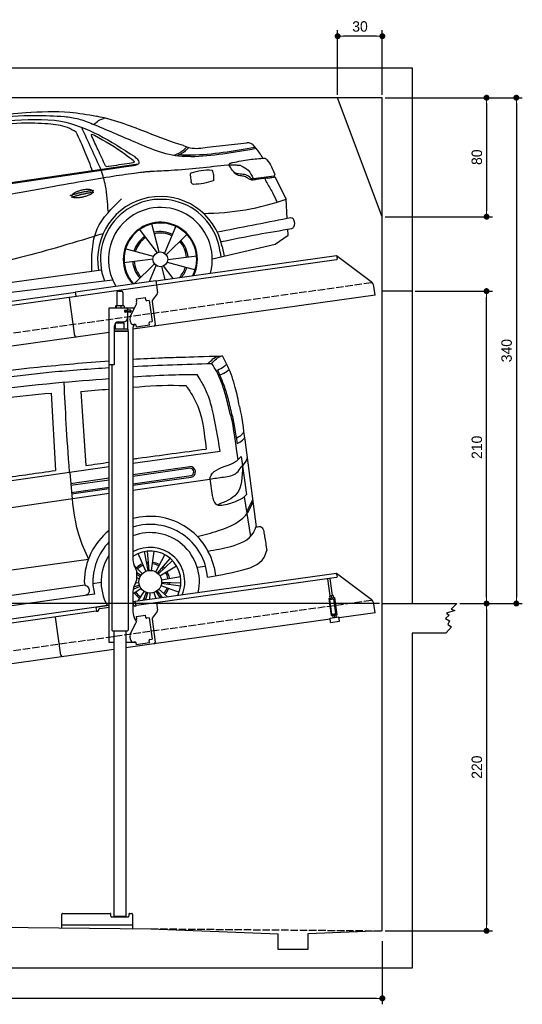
# Model space of a CAD drawing. Extents: x -311 to 6440, y -844 to 5774.
# Tile 5 of 5: x 3064 to 6440, y -844 to 5774. Entities that reach past the tile are written whole.
import ezdxf

# ---------------------------------------------------------------- set-up
doc = ezdxf.new("R2010")
doc.units = 0
doc.header["$LTSCALE"] = 10
doc.header["$MEASUREMENT"] = 0
doc.linetypes.add('GEN3', pattern=[6.25, 5, -1.25])
doc.layers.get('0').update_dxf_attribs({"linetype": 'CONTINUOUS'})
doc.layers.get('DEFPOINTS').update_dxf_attribs({"linetype": 'CONTINUOUS'})
for name, color, linetype in [('3', 6, 'GEN3'), ('CAR', 1, 'CONTINUOUS'), ('SICHTBARE_KANTEN_DIN_', 7, 'CONTINUOUS')]:
    doc.layers.add(name, color=color, linetype=linetype)
doc.layers.add('AM_0', color=7, linetype='CONTINUOUS', lineweight=30)
doc.layers.add('AM_5', color=3, linetype='CONTINUOUS', lineweight=15)
doc.dimstyles.new('KLAUS_DXF', dxfattribs={"dimscale": 20, "dimtxt": 3.5, "dimasz": 2, "dimexe": 2, "dimexo": 1, "dimgap": 1.5, "dimtad": 1, "dimlfac": 0.1, "dimdsep": 46, "dimtxsty": 'Standard', "dimblk": 'DOT', "dimcen": 2, "dimclrd": 256, "dimclre": 256, "dimclrt": 2, "dimadec": 0, "dimazin": 0, "dimtfac": 1, "dimtmove": 2, "dimatfit": 3, "dimfxl": 1, "dimtolj": 1, "dimarcsym": 0})

# ---------------------------------------------------------------- blocks, each defined once
blk = doc.blocks.new('_DOT')
at = {"color": 0, "linetype": 'ByBlock'}
blk.add_line((-0.5, 0), (-1, 0), dxfattribs=at)
at = {"color": 0, "linetype": 'ByBlock', "const_width": 0.5}
blk.add_lwpolyline([(-0.25, 0, 1), (0.25, 0, 1)], format="xyb", close=True, dxfattribs=at)
blk = doc.blocks.new('*D5')
at = {"layer": 'AM_5', "lineweight": -2, "transparency": 16777216}
for p, q in [((5199.5, 5270), (5199.5, 5703.4)), ((5499.5, 5270), (5499.5, 5703.4)), ((5459.5, 5663.4), (5239.5, 5663.4))]:
    blk.add_line(p, q, dxfattribs=at)
at = {"layer": 'DEFPOINTS', "color": 0, "transparency": 16777216}
for p in [(5199.5, 5663.4), (5199.5, 5250), (5499.5, 5250)]:
    blk.add_point(p, dxfattribs=at)
at = {"layer": 'AM_5', "lineweight": -2, "transparency": 16777216, "xscale": 40, "yscale": 40, "zscale": 40, "rotation": 180}
blk.add_blockref('_DOT', (5199.5, 5663.4), dxfattribs=at)
at = {"layer": 'AM_5', "lineweight": -2, "transparency": 16777216, "xscale": 40, "yscale": 40, "zscale": 40}
blk.add_blockref('_DOT', (5499.5, 5663.4), dxfattribs=at)
at = {"layer": 'AM_5', "color": 2, "transparency": 16777216, "insert": (5349.5, 5728.4), "char_height": 70, "attachment_point": 5}
blk.add_mtext('\\A1;30', dxfattribs=at)
blk = doc.blocks.new('*D7')
at = {"layer": 'AM_5', "lineweight": -2, "transparency": 16777216}
for p, q in [((5519.5, 5250), (6239.5, 5250)), ((6199.5, 5210), (6199.5, 4490)), ((5519.5, 4450), (6239.5, 4450))]:
    blk.add_line(p, q, dxfattribs=at)
at = {"layer": 'DEFPOINTS', "color": 0, "transparency": 16777216}
for p in [(5499.5, 5250), (5499.5, 4450), (6199.5, 4450)]:
    blk.add_point(p, dxfattribs=at)
at = {"layer": 'AM_5', "lineweight": -2, "transparency": 16777216, "xscale": 40, "yscale": 40, "zscale": 40}
for p, rotation in [((6199.5, 5250), 90), ((6199.5, 4450), 270)]:
    blk.add_blockref('_DOT', p, dxfattribs=dict(at, rotation=rotation))
at = {"layer": 'AM_5', "color": 2, "transparency": 16777216, "insert": (6134.5, 4850), "char_height": 70, "attachment_point": 5, "rotation": 90}
blk.add_mtext('\\A1;80', dxfattribs=at)
blk = doc.blocks.new('*D8')
at = {"layer": 'AM_5', "lineweight": -2, "transparency": 16777216}
for p, q in [((5479.5, 1850), (-240.5, 1850)), ((-200.5, -260), (-200.5, 1810)), ((179.5, -300), (-240.5, -300))]:
    blk.add_line(p, q, dxfattribs=at)
at = {"layer": 'DEFPOINTS', "color": 0, "transparency": 16777216}
for p in [(-200.5, 1850), (5499.5, 1850), (199.5, -300)]:
    blk.add_point(p, dxfattribs=at)
at = {"layer": 'AM_5', "lineweight": -2, "transparency": 16777216, "xscale": 40, "yscale": 40, "zscale": 40}
for p, rotation in [((-200.5, 1850), 90), ((-200.5, -300), 270)]:
    blk.add_blockref('_DOT', p, dxfattribs=dict(at, rotation=rotation))
at = {"layer": 'AM_5', "color": 2, "transparency": 16777216, "insert": (-265.5, 775), "char_height": 70, "attachment_point": 5, "rotation": 90}
blk.add_mtext('\\A1;215', dxfattribs=at)
blk = doc.blocks.new('*D9')
at = {"layer": 'AM_5', "lineweight": -2, "transparency": 16777216}
for p, q in [((179.5, 2850), (-240.5, 2850)), ((-200.5, 1890), (-200.5, 2810)), ((5479.5, 1850), (-240.5, 1850))]:
    blk.add_line(p, q, dxfattribs=at)
at = {"layer": 'DEFPOINTS', "color": 0, "transparency": 16777216}
for p in [(-200.5, 2850), (199.5, 2850), (5499.5, 1850)]:
    blk.add_point(p, dxfattribs=at)
at = {"layer": 'AM_5', "lineweight": -2, "transparency": 16777216, "xscale": 40, "yscale": 40, "zscale": 40}
for p, rotation in [((-200.5, 2850), 90), ((-200.5, 1850), 270)]:
    blk.add_blockref('_DOT', p, dxfattribs=dict(at, rotation=rotation))
at = {"layer": 'AM_5', "color": 2, "transparency": 16777216, "insert": (-265.5, 2350), "char_height": 70, "attachment_point": 5, "rotation": 90}
blk.add_mtext('\\A1;100', dxfattribs=at)
blk = doc.blocks.new('*D10')
at = {"layer": 'AM_5', "lineweight": -2, "transparency": 16777216}
for p, q in [((5719.5, 3950), (6239.5, 3950)), ((6199.5, 1890), (6199.5, 3910)), ((6219.5, 1850), (6239.5, 1850))]:
    blk.add_line(p, q, dxfattribs=at)
at = {"layer": 'DEFPOINTS', "color": 0, "transparency": 16777216}
for p in [(5699.5, 3950), (6199.5, 3950), (6199.5, 1850)]:
    blk.add_point(p, dxfattribs=at)
at = {"layer": 'AM_5', "lineweight": -2, "transparency": 16777216, "xscale": 40, "yscale": 40, "zscale": 40}
for p, rotation in [((6199.5, 3950), 90), ((6199.5, 1850), 270)]:
    blk.add_blockref('_DOT', p, dxfattribs=dict(at, rotation=rotation))
at = {"layer": 'AM_5', "color": 2, "transparency": 16777216, "insert": (6134.5, 2900), "char_height": 70, "attachment_point": 5, "rotation": 90}
blk.add_mtext('\\A1;210', dxfattribs=at)
blk = doc.blocks.new('*D11')
at = {"layer": 'AM_5', "lineweight": -2, "transparency": 16777216}
for p, q in [((6199.5, 1810), (6199.5, -310)), ((6219.5, 1850), (6239.5, 1850)), ((5519.5, -350), (6239.5, -350))]:
    blk.add_line(p, q, dxfattribs=at)
at = {"layer": 'DEFPOINTS', "color": 0, "transparency": 16777216}
for p in [(6199.5, 1850), (5499.5, -350), (6199.5, -350)]:
    blk.add_point(p, dxfattribs=at)
at = {"layer": 'AM_5', "lineweight": -2, "transparency": 16777216, "xscale": 40, "yscale": 40, "zscale": 40}
for p, rotation in [((6199.5, 1850), 90), ((6199.5, -350), 270)]:
    blk.add_blockref('_DOT', p, dxfattribs=dict(at, rotation=rotation))
at = {"layer": 'AM_5', "color": 2, "transparency": 16777216, "insert": (6134.5, 750), "char_height": 70, "attachment_point": 5, "rotation": 90}
blk.add_mtext('\\A1;220', dxfattribs=at)
blk = doc.blocks.new('*D12')
at = {"layer": 'AM_5', "lineweight": -2, "transparency": 16777216}
for p, q in [((199.5, -370), (199.5, -843.8)), ((5499.5, -420), (5499.5, -843.8)), ((5459.5, -803.8), (239.5, -803.8))]:
    blk.add_line(p, q, dxfattribs=at)
at = {"layer": 'DEFPOINTS', "color": 0, "transparency": 16777216}
for p in [(199.5, -350), (5499.5, -400), (199.5, -803.8)]:
    blk.add_point(p, dxfattribs=at)
at = {"layer": 'AM_5', "lineweight": -2, "transparency": 16777216, "xscale": 40, "yscale": 40, "zscale": 40, "rotation": 180}
blk.add_blockref('_DOT', (199.5, -803.8), dxfattribs=at)
at = {"layer": 'AM_5', "lineweight": -2, "transparency": 16777216, "xscale": 40, "yscale": 40, "zscale": 40}
blk.add_blockref('_DOT', (5499.5, -803.8), dxfattribs=at)
at = {"layer": 'AM_5', "color": 2, "transparency": 16777216, "insert": (2849.5, -738.8), "char_height": 70, "attachment_point": 5}
blk.add_mtext('\\A1;530', dxfattribs=at)
blk = doc.blocks.new('*D13')
at = {"layer": 'AM_5', "lineweight": -2, "transparency": 16777216}
for p, q in [((5519.5, 5250), (6439.5, 5250)), ((6399.5, 5210), (6399.5, 1890)), ((6019.5, 1850), (6439.5, 1850))]:
    blk.add_line(p, q, dxfattribs=at)
at = {"layer": 'DEFPOINTS', "color": 0, "transparency": 16777216}
for p in [(5499.5, 5250), (5999.5, 1850), (6399.5, 1850)]:
    blk.add_point(p, dxfattribs=at)
at = {"layer": 'AM_5', "lineweight": -2, "transparency": 16777216, "xscale": 40, "yscale": 40, "zscale": 40}
for p, rotation in [((6399.5, 5250), 90), ((6399.5, 1850), 270)]:
    blk.add_blockref('_DOT', p, dxfattribs=dict(at, rotation=rotation))
at = {"layer": 'AM_5', "color": 2, "transparency": 16777216, "insert": (6334.5, 3550), "char_height": 70, "attachment_point": 5, "rotation": 90}
blk.add_mtext('\\A1;340', dxfattribs=at)
blk = doc.blocks.new('Car Van')
at = {"layer": 'CAR'}
for p, q in [((23007.8, 5396.2), (23037.4, 4875.5)), ((23207.8, 5406.7), (23240.7, 4909.2)), ((24309.1, 5080.7), (24384.6, 4496)), ((23558.2, 4925.3), (24143.5, 5006)), ((24263.4, 4948.2), (24285.1, 4968.9)), ((24285.1, 4968.9), (24320.4, 4714.3)), ((21072.7, 4570.5), (23398.2, 4902.5)), ((23558.2, 4847.8), (23940, 4902.1)), ((23133.2, 4859.5), (23148.9, 4684.5)), ((23944.3, 4890.6), (23558.2, 4836.2)), ((23558.2, 4786), (23949.4, 4841.1)), ((23139.6, 4788.8), (23398.2, 4825.3)), ((23140.9, 4777.5), (23398.2, 4813.7)), ((23949.1, 4829.7), (23558.2, 4774.6)), ((23558.2, 4743.3), (24075.6, 4817.8)), ((24075.3, 4820.4), (24090, 4707.5)), ((23398.2, 4720.3), (21083.3, 4387.6)), ((23145.9, 4727.9), (23398.2, 4763.5)), ((23398.2, 4752.1), (23146.1, 4716.6)), ((24320.4, 4714.3), (24304.8, 4699.4)), ((24305, 4699.5), (24347.2, 4432.9)), ((24320.7, 4594.5), (24360.8, 4677)), ((23644.6, 4198.1), (23593.9, 4317.5)), ((23659.9, 4202.7), (23635.1, 4330.1)), ((23667.8, 4203.8), (23656.5, 4333.1)), ((23683.7, 4203.6), (23699.6, 4332.3)), ((23710.8, 4194.9), (23772.5, 4309)), ((21307.1, 4005.8), (23258.8, 4280)), ((23621, 4182.3), (23565, 4239.5)), ((23723.9, 4185.9), (23808.1, 4284.7)), ((23729.7, 4180.4), (23823.7, 4269.9)), ((23739.4, 4167.8), (23850, 4235.7)), ((23610.9, 4170), (23581.2, 4189.7)), ((23606.8, 4163.2), (23581.2, 4176.5)), ((23990.9, 4225.9), (24043.4, 4233.3)), ((24102.9, 4226.3), (24112.4, 4168.6)), ((21377.3, 3846.1), (23233.9, 4106.9)), ((23230.9, 4129.7), (23233.9, 4106.9)), ((23289.4, 4117.2), (23344.3, 4124.3)), ((23289.8, 4105.3), (23298.9, 4045.4)), ((23601.8, 4104.4), (23562.7, 4091.8)), ((23598.6, 4120.1), (23574.6, 4117.6)), ((23601, 4148.3), (23581.2, 4153.8)), ((23749.5, 4141.3), (23877.3, 4164.1)), ((23750, 4117.4), (23878.5, 4099.7)), ((23750.7, 4125.4), (23880.4, 4121.2)), ((21329.3, 3769.5), (23298.8, 4045.7)), ((23612.6, 4083.2), (23558.2, 4043.9)), ((23604.7, 4097), (23559.3, 4076.9)), ((23633.2, 4063.7), (23591.6, 3998.9)), ((23647.5, 4056.5), (23627.6, 4004)), ((23655.1, 4054.1), (23642.5, 4006.1)), ((23670.8, 4051.6), (23668.8, 4009.8)), ((23698.9, 4055.6), (23712.4, 4015.9)), ((23713.4, 4062.3), (23738.8, 4019.6)), ((23720, 4066.7), (23753.6, 4021.7)), ((23731.8, 4077.5), (23789.6, 4026.7)), ((23746.2, 4101.9), (23868.2, 4057.9))]:
    blk.add_line(p, q, dxfattribs=at)
blk.add_circle((23674.4, 4127.8), 76.3, dxfattribs=at)
for centre, radius, start, end in [((23941.2, 4865.5), 36.6, 282.42339, 91.95043), ((23940.1, 4865.3), 26, 291.31718, 79.44522), ((23672.7, 4125.7), 441.8, 13.1526, 105.01309), ((23674.7, 4127.6), 385.6, 4.52542, 107.58782), ((23672.7, 4125.7), 441.8, 128.4041, 179.49283), ((23674.4, 4127.8), 330.2, 347.40418, 110.60619), ((23674.7, 4127.6), 385.6, 135.81703, 183.31065), ((23674.4, 4127.8), 330.2, 146.77349, 208.59582), ((23674.4, 4127.8), 231.7, 337.91464, 120.10134), ((23674.4, 4127.8), 206, 333.68486, 124.33397), ((23674.4, 4127.8), 131.2, 113, 134.42857), ((23674.4, 4127.8), 120.9, 113, 134.42857), ((23674.4, 4127.8), 131.2, 95, 101), ((23674.4, 4127.8), 120.9, 95, 101), ((23674.4, 4127.8), 120.9, 61.57143, 83), ((23674.4, 4127.8), 131.2, 61.57143, 83), ((23674.4, 4127.8), 120.9, 43.57143, 49.57143), ((23674.4, 4127.8), 131.2, 43.57143, 49.57143), ((23674.4, 4127.8), 120.9, 10.14286, 31.57143), ((23674.4, 4127.8), 131.2, 10.14286, 31.57143), ((23674.4, 4127.8), 120.9, 352.14286, 358.14286), ((23674.4, 4127.8), 131.2, 352.14286, 358.14286), ((23674.4, 4127.8), 120.9, 200.28687, 203.85714), ((23674.4, 4127.8), 131.2, 215.85714, 237.28571), ((23674.4, 4127.8), 120.9, 215.85714, 237.28571), ((23674.4, 4127.8), 120.9, 318.71429, 340.14286), ((23674.4, 4127.8), 131.2, 318.71429, 340.14286), ((23674.4, 4127.8), 120.9, 249.28571, 255.28571), ((23674.4, 4127.8), 120.9, 300.71429, 306.71429), ((23674.4, 4127.8), 131.2, 305.75142, 306.71429)]:
    blk.add_arc(centre, radius, start, end, dxfattribs=at)
for points, knots in [([(23558.2, 5624), (23622.5, 5627.8), (23755.4, 5634.6), (23902.4, 5637.9), (24158.6, 5646.3)], [126.567679, 126.567679, 126.567679, 126.567679, 322.989321, 524.252921, 524.252921, 524.252921, 524.252921]), ([(21715.3, 5388.7), (21821.7, 5408.2), (22221.1, 5481.6), (22782.1, 5562.6), (23238.6, 5600.5), (23398.2, 5613.5)], [0, 0, 0, 0, 324.58113, 1218.156854, 1698.657892, 1698.657892, 1698.657892, 1698.657892]), ([(21770, 5352.1), (21876, 5370.8), (22288.4, 5443.9), (22830.8, 5527.3), (23269.5, 5559.7), (23398.2, 5567.2)], [0, 0, 0, 0, 323.034736, 1256.571869, 1643.446804, 1643.446804, 1643.446804, 1643.446804]), ([(24126.6, 5550.6), (24141.5, 5557.6), (24164, 5568.7), (24182.4, 5585.5), (24188.8, 5591.3)], [4.61826, 4.61826, 4.61826, 4.61826, 53.543239, 79.274172, 79.274172, 79.274172, 79.274172]), ([(21800.2, 5284), (21899.6, 5302.9), (22309.5, 5380.6), (22843.2, 5451.2), (23278.2, 5485), (23398.2, 5493.9)], [0, 0, 0, 0, 303.469527, 1251.67749, 1612.62651, 1612.62651, 1612.62651, 1612.62651]), ([(23558.2, 5505.4), (23637.5, 5510.8), (23781.1, 5519.8), (23924.9, 5520.7), (23989.3, 5521.1)], [58.593241, 58.593241, 58.593241, 58.593241, 296.990423, 490.043419, 490.043419, 490.043419, 490.043419]), ([(24226.6, 5239.9), (24217.8, 5277.9), (24201.5, 5347.7), (24173.2, 5443.4), (24150.2, 5500), (24125.5, 5551.6)], [0, 0, 0, 0, 117.133269, 214.777276, 299.414803, 299.414803, 299.414803, 299.414803]), ([(23558.2, 5436), (23559.3, 5436.1), (23662.9, 5443.9), (23781.8, 5451.6), (23899.6, 5447), (23914.7, 5446.4)], [351.625543, 351.625543, 351.625543, 351.625543, 354.715425, 663.112571, 708.364163, 708.364163, 708.364163, 708.364163]), ([(24253.1, 5094.1), (24265.4, 5100.4), (24284, 5110.6), (24297.4, 5127), (24302.2, 5132.8)], [6.830989, 6.830989, 6.830989, 6.830989, 47.594512, 69.869885, 69.869885, 69.869885, 69.869885]), ([(24258.9, 5056.6), (24271.3, 5062.8), (24289.8, 5072.8), (24303, 5089.1), (24307.6, 5094.8)], [6.60739, 6.60739, 6.60739, 6.60739, 47.308966, 69.134079, 69.134079, 69.134079, 69.134079]), ([(23558.2, 4953.3), (23569.9, 4954.9), (23733.4, 4977.4), (23896.9, 4999.4), (24048.9, 5019.8)], [320.625992, 320.625992, 320.625992, 320.625992, 355.842082, 815.727995, 815.727995, 815.727995, 815.727995]), ([(24189.8, 4908.7), (24210.3, 4915.3), (24236.6, 4926.8), (24257.8, 4943.2), (24263.4, 4948.2)], [120.92462, 120.92462, 120.92462, 120.92462, 186.01384, 208.055842, 208.055842, 208.055842, 208.055842]), ([(24324.9, 4961), (24324.3, 4958.9), (24318, 4939.6), (24307.2, 4922.6), (24295.1, 4909.1)], [0, 0, 0, 0, 6.616922, 60.689334, 60.689334, 60.689334, 60.689334]), ([(24205.7, 4654.1), (24233.6, 4661.3), (24266.9, 4674), (24296.7, 4691.8), (24304.8, 4699.4)], [99.88745, 99.88745, 99.88745, 99.88745, 186.01384, 208.055842, 208.055842, 208.055842, 208.055842])]:
    blk.add_open_spline(points, degree=3, knots=knots, dxfattribs=at)
for points in [[(24065, 5594.6), (24131.3, 5644.3), (24135.9, 5645.2)], [(24087.7, 5595.7), (24154, 5645.4), (24158.6, 5646.3)], [(24273.4, 5306.8), (24245.6, 5434.2), (24195.1, 5575.5), (24158.6, 5646.3)], [(24213.2, 5249), (24185.4, 5362.8), (24156.9, 5456.2), (24120.5, 5540.7), (24087.7, 5595.7)], [(24143.5, 5006), (24090.3, 5286.9), (24057.5, 5393.8), (24017.3, 5474.7), (23989.3, 5521.1)], [(24142.3, 5517.9), (24191, 5544.2), (24203.9, 5555)], [(23914.7, 5446.4), (23976.5, 5344.8), (24048.9, 5019.8)], [(22217, 5288), (22674.7, 5360.2), (23007.8, 5396.2)], [(24075.3, 4820.4), (24077.2, 4828.9), (24189.8, 4908.7)], [(24075.6, 4817.8), (24166.4, 4831.8), (24256.7, 4861.4), (24285.5, 4898.4), (24295.1, 4909.1)], [(24293.8, 4906), (24253.8, 4718.7), (24127.8, 4645.6)], [(22248.2, 4764.6), (22682.7, 4825.6), (23037.4, 4875.5)], [(24090, 4707.5), (24115.5, 4650.2), (24205.7, 4654.1)], [(23148.9, 4684.5), (23193.6, 4441.1), (23258.8, 4280)], [(23990.4, 4432.7), (24132.9, 4471.7), (24333.4, 4599.7), (24362.8, 4663)], [(24383.9, 4495.9), (24421.4, 4495.4), (24436.2, 4465.3), (24442.7, 4432.1), (24456.4, 4338.1)], [(24062.1, 4334.1), (24214.9, 4365.4), (24367.5, 4457.7), (24383.9, 4495.9)], [(24059.1, 4158), (24270, 4200.7), (24438.4, 4291.4), (24456.4, 4338.1)], [(23233.9, 4106.9), (23250.3, 4098.7), (23257.8, 4047.7), (23241.2, 4037.9)]]:
    blk.add_spline(points, degree=3, dxfattribs=at)
for points in [[(23558.2, 5575.8), (23734.6, 5584.2), (23911.1, 5590), (24087.7, 5595.7)], [(23094.1, 5464.2), (23101.7, 5285.9), (23112.1, 5112.4), (23129.6, 4864.3)], [(23207.8, 5406.7), (23271.3, 5412.3), (23334.7, 5417.9), (23398.2, 5423.2)], [(24273.4, 5306.8), (24288.8, 5235.6), (24298.9, 5158.2), (24309.1, 5080.7)], [(24213.2, 5249), (24227.8, 5199.2), (24237.3, 5113.3), (24263.6, 4948.4)], [(24226.6, 5239.9), (24226.6, 5239.9), (24240.4, 5168.2), (24257.5, 5056.4)], [(23240.7, 4909.2), (23293.2, 4916.5), (23345.7, 4923.9), (23398.2, 4931.2)]]:
    blk.add_open_spline(points, degree=3, dxfattribs=at)
blk = doc.blocks.new('car_150_')
at = {"layer": 'CAR'}
for p, q in [((6993.7, 5277.2), (7129.2, 5288.8)), ((8349.8, 5065.2), (8614.8, 5095.9)), ((5703.5, 4603.8), (7806, 4931.3)), ((5748.6, 4619.9), (7887.1, 4949.3)), ((8659.8, 4857.1), (8801.1, 4877.5)), ((8805, 4869.2), (8883.2, 4720.4)), ((8891.2, 4589.9), (8883.2, 4720.4)), ((7897.5, 4510.1), (8019.3, 4353.9)), ((8033.2, 4358.3), (7982.9, 4548.5)), ((8143.1, 4534), (8068.7, 4350.5)), ((8898.1, 4478.2), (8895.6, 4518.3)), ((8079.5, 4340.6), (8219, 4479.2)), ((8810.7, 4417.6), (8898.1, 4478.2)), ((7994.7, 4327.2), (7804.9, 4378.7)), ((8391.6, 4316.2), (8810.7, 4417.6)), ((8455.6, 4397.8), (8469.1, 4334.6)), ((7795.4, 4285.5), (7991.5, 4312.9)), ((8286.5, 4333.3), (8090.4, 4305.9)), ((8442.3, 4361.7), (8446.4, 4329.7)), ((8002.4, 4278.2), (7867.9, 4144.6)), ((7969.2, 4159.6), (8013.2, 4268.3)), ((8048.7, 4260.5), (8071.6, 4173.8)), ((8127.2, 4182.1), (8062.7, 4264.8)), ((8087.2, 4291.6), (8277, 4240.1)), ((5689.3, 3904.2), (7721.3, 4169.7)), ((7646, 4233.7), (5761.2, 3956.2))]:
    blk.add_line(p, q, dxfattribs=at)
blk.add_circle((8041, 4309.4), 49.6, dxfattribs=at)
for centre, radius, start, end in [((8042.2, 4309.4), 422.7, 12.06499, 190.70699), ((8042.2, 4309.4), 403.4, 7.44612, 201.52919), ((8307.4, 6330.9), 1710.3, 270.66012, 289.67256), ((8041, 4309.4), 348.9, 345.04241, 211.67771), ((8041, 4309.4), 249, 334.62746, 221.99497), ((8041, 4309.4), 244.1, 333.85173, 222.76256), ((8041, 4309.4), 186.2, 124.77616, 163.26666), ((8041, 4309.4), 176.5, 124.60185, 163.18158), ((8041, 4309.4), 186.2, 64.77616, 103.26666), ((8041, 4309.4), 176.5, 64.60185, 103.18158), ((8041, 4309.4), 186.2, 4.77616, 43.26666), ((8041, 4309.4), 176.5, 4.60185, 43.18158), ((8041, 4309.4), 186.2, 184.77616, 223.26666), ((8041, 4309.4), 176.5, 184.60185, 223.18158), ((8041, 4309.4), 176.5, 316.68962, 343.18158), ((8041, 4309.4), 186.2, 320.33711, 343.26666)]:
    blk.add_arc(centre, radius, start, end, dxfattribs=at)
for points in [[(7129.2, 5288.8), (7425.2, 5293.1), (7603.8, 5268.4)], [(6590.3, 5194.3), (7191.5, 5270.3), (7389.2, 5264.7)], [(7010.2, 5233), (7365.4, 5231.9), (7863.2, 4999)], [(7389.2, 5264.7), (7483, 5249), (7578.6, 5215.1)], [(7590.1, 5210.4), (7618.6, 5239.2), (7657.5, 5254.4)], [(7280.4, 5213.4), (7100.8, 5216.9), (6855.4, 5188)], [(7469.5, 5159.8), (7410.3, 5189.8), (7280.4, 5213.4)], [(7639.4, 4905.3), (7505.7, 5192.1)], [(8238.8, 5002.4), (8200.2, 5001.6), (7866.3, 5094.6), (7578.6, 5215.1)], [(7582.2, 4896.4), (7531.4, 5023.6), (7469.5, 5159.8)], [(7575.1, 5131.1), (7571.2, 5144.8), (7592.5, 5140)], [(7592.5, 5140), (7799.5, 5014.1), (7855.1, 4971.8)], [(8659.2, 5083.2), (8642.4, 5093.4), (8614.8, 5095.9)], [(8213.4, 5067), (8186.6, 5040.1), (8125.8, 5007.6)], [(8224.6, 5063.8), (8208.7, 5044.9), (8182.8, 5023.9), (8149.7, 5006.6)], [(8163.6, 5014.3), (8243.5, 5013.7), (8670.3, 5069.3)], [(8191, 5074.7), (8235.7, 5060.8), (8349.8, 5065.2)], [(8240.9, 5001), (8453.9, 5021.9), (8677.8, 5060.7)], [(8723.8, 4994.4), (8701.4, 5030.2), (8659.2, 5083.2)], [(7806, 4931.3), (7894.4, 4962.2), (7863.2, 4999)], [(7855.1, 4971.8), (7859.5, 4964.9), (7827.4, 4952.7)], [(8521.1, 4963.5), (8634.4, 4984.8), (8734.9, 4995.3)], [(8734.9, 4995.3), (8736.6, 4995.1), (8751.6, 4983.9), (8803.6, 4888.9)], [(7687.8, 4631.1), (7668.8, 4800.4), (7639.4, 4905.3)], [(7690.7, 4930.9), (7670.7, 4931.6), (7668, 4935.3)], [(7827.4, 4952.7), (7757.4, 4941.2), (7690.7, 4930.9)], [(8489.1, 4946.9), (8107.9, 4906.7), (7979.4, 4899)], [(8244.9, 4892.1), (8310.4, 4909.4), (8382.6, 4912.4)], [(8382.6, 4912.4), (8393, 4879.1), (8393.3, 4838.9)], [(8499.4, 4953.2), (8500.3, 4955.9), (8504.4, 4958.4)], [(8514.3, 4920.1), (8499.6, 4950.3), (8499.4, 4953.2)], [(8504.4, 4958.4), (8514.7, 4962.1), (8521.1, 4963.5)], [(8581.1, 4874.9), (8560.8, 4876.6), (8529.9, 4900.7)], [(8578.5, 4942.4), (8626.1, 4912.6), (8659.8, 4857.1)], [(8245.8, 4892.2), (8238.1, 4888.3), (8237.1, 4876.1)], [(8237.1, 4876.1), (8242.7, 4837)], [(8260.3, 4814.7), (8250.8, 4817.5), (8242.7, 4837)], [(8393.3, 4838.9), (8327.1, 4822.4), (8259.4, 4814.5)], [(8629.7, 4855.7), (8609.4, 4867.3), (8581.1, 4874.9)], [(8664.2, 4847.7), (8651.9, 4847.2), (8629.7, 4855.7)], [(8759.3, 4861.5), (8741.4, 4855.9), (8747.8, 4835.1)], [(8747.8, 4835.1), (8790.3, 4763.6), (8820.8, 4701.6)], [(8757.3, 4861.2), (8786.1, 4865.5), (8805, 4869.2)], [(8803.6, 4888.9), (8805.2, 4882.6), (8801.1, 4877.5)], [(8805, 4869.2), (8801.1, 4877.5)], [(7581.1, 4224.1), (7615.2, 4510.4), (7777.7, 4714.5)], [(8891.2, 4589.9), (8420.6, 4494.5)], [(8935.7, 4582.7), (8931.6, 4588.3), (8891.2, 4589.9)], [(8922.6, 4523), (8936.6, 4535.2), (8935.7, 4582.7)], [(8446.2, 4431.7), (8693.5, 4482.1), (8922.6, 4523)], [(7654.8, 4478.5), (7099.9, 4313.4), (5734.4, 4063.7)]]:
    blk.add_spline(points, degree=3, dxfattribs=at)
for points, degree, knots in [([(8191, 5074.7), (8107.9, 5098.3), (7930.3, 5167), (7746.4, 5237.4), (7603.8, 5268.4)], 3, [5.571538, 5.571538, 5.571538, 5.571538, 32.165526, 64.936902, 64.936902, 64.936902, 64.936902]), ([(7668, 4935.3), (7650.2, 4969.8), (7620.8, 5036.6), (7588.5, 5099.8), (7575.1, 5131.1)], 3, [2.591518, 2.591518, 2.591518, 2.591518, 14.396583, 24.038621, 24.038621, 24.038621, 24.038621]), ([(8645.2, 4860.1), (8634.4, 4868.9), (8603, 4892.4), (8542.9, 4879.7), (8521, 4910.7), (8514.3, 4920.1)], 3, [0.658544, 0.658544, 0.658544, 0.658544, 4.748765, 12.290755, 15.589596, 15.589596, 15.589596, 15.589596]), ([(8645.2, 4860.1), (8647, 4858.9), (8651.5, 4856.3), (8656.7, 4856.7), (8659.8, 4857.1)], 3, [0.11133, 0.11133, 0.11133, 0.11133, 0.733961, 1.64284, 1.64284, 1.64284, 1.64284]), ([(8752.5, 4860.5), (8727.9, 4857.2), (8698.8, 4853.2), (8669.8, 4848.6), (8664.2, 4847.7)], 3, [0, 0, 0, 0, 7.10149, 8.807008, 8.807008, 8.807008, 8.807008]), ([(7442.5, 4729.7), (7440.4, 4737.7), (7458.8, 4757), (7537.7, 4789), (7634.5, 4769.9), (7553.7, 4725.9), (7469.8, 4714.2), (7444.6, 4721.7), (7442.5, 4729.7)], 5, [0, 0, 0, 0, 0, 0, 0.300106, 0.500106, 0.700106, 1, 1, 1, 1, 1, 1])]:
    blk.add_open_spline(points, degree=degree, knots=knots, dxfattribs=at)
for points in [[(7979.4, 4899), (7725, 4888.3), (5338.8, 4399.4)], [(8578.5, 4942.4), (8576.8, 4945.2), (8489.1, 4946.9)], [(7432.9, 4733.6), (7502, 4760.2), (7591.2, 4770)], [(7441.9, 4722), (7513, 4747.3), (7590.2, 4757.9)]]:
    blk.add_open_spline(points, degree=2, dxfattribs=at)

msp = doc.modelspace()

# ---------------------------------------------------------------- linework, layer by layer
for p, q in [((-0.481, 5450.005), (5699.503, 5450.005)), ((5699.503, 5450.005), (5699.503, 1850.005)), ((5499.51, 4450.005), (5199.51, 5250.005)), ((3978.526, 4019.409), (5191.605, 4189.896)), ((5191.605, 4189.896), (5195.084, 4165.139)), ((5191.605, 4189.896), (5423.542, 4015.119)), ((5190.829, 4159.492), (3979.731, 3989.283)), ((3438.691, 3944.55), (3978.387, 4020.399)), ((3979.731, 3989.283), (3445.976, 3914.269)), ((3978.387, 4020.399), (3982.702, 3989.701)), ((3982.702, 3989.701), (3989.78, 3939.338)), ((5451.216, 3923.433), (5442.964, 3982.146)), ((959.991, 3595.181), (3438.83, 3943.559)), ((3445.976, 3914.269), (959.991, 3564.886)), ((3434.628, 3650.119), (3398.443, 3907.589)), ((3442.588, 3916.822), (3438.691, 3944.55)), ((3716.715, 3940.64), (3716.715, 3850.64)), ((3726.715, 3950.64), (3746.715, 3950.64)), ((3756.715, 3940.64), (3756.715, 3850.64)), ((5451.216, 3923.433), (3824.715, 3694.844)), ((3846.658, 3897.873), (3909.044, 3906.641)), ((3911.271, 3890.797), (3909.044, 3906.641)), ((3987.863, 3931.928), (3954.55, 3887.719)), ((5699.503, 3950.005), (5499.51, 3950.005)), ((3706.798, 3848.184), (3706.798, 3837.64)), ((3727.496, 3850.64), (3709.522, 3850.64)), ((3712.538, 3848.184), (3712.538, 3837.64)), ((3754.543, 3850.64), (3727.496, 3850.64)), ((3742.455, 3848.184), (3742.455, 3837.64)), ((3764.215, 3850.64), (3754.543, 3850.64)), ((3766.632, 3848.184), (3766.632, 3837.64)), ((3808.53, 3783.529), (3846, 3857.069)), ((3846.658, 3897.873), (3848.884, 3882.029)), ((3849.474, 3877.83), (3848.884, 3882.029)), ((3911.271, 3890.797), (3911.41, 3889.807)), ((3917.058, 3885.551), (3918.048, 3885.69)), ((3933.892, 3887.917), (3918.048, 3885.69)), ((3933.892, 3887.917), (3953.933, 3745.319)), ((3952.633, 3880.309), (3974.325, 3725.968)), ((3664.715, 3837.64), (3836.1, 3837.64)), ((3664.715, 3457.64), (3664.715, 3837.64)), ((3773.361, 3821.64), (3769.715, 3821.64)), ((3807.715, 3809.64), (3769.849, 3809.64)), ((3770.715, 3811.785), (3770.715, 3818.994)), ((3773.361, 3821.64), (3785.715, 3821.64)), ((3785.715, 3809.14), (3773.361, 3809.14)), ((3773.715, 3821.64), (3773.715, 3809.64)), ((3787.715, 3821.64), (3785.715, 3821.64)), ((3787.715, 3821.64), (3788.715, 3821.64)), ((3788.715, 3827.64), (3788.715, 3824.64)), ((3789.439, 3821.64), (3788.715, 3821.64)), ((3788.715, 3809.64), (3788.715, 3821.64)), ((3788.715, 3806.14), (3788.715, 3767.64)), ((3806.991, 3821.64), (3789.439, 3821.64)), ((3789.715, 3822.14), (3789.715, 3837.64)), ((3808.715, 3822.14), (3789.715, 3822.14)), ((3789.715, 3694.659), (3789.715, 3809.14)), ((3808.715, 3809.14), (3789.715, 3809.14)), ((3806.991, 3821.64), (3807.715, 3821.64)), ((3807.715, 3809.64), (3807.715, 3821.64)), ((3809.715, 3821.14), (3809.715, 3810.14)), ((3700.715, 3460.64), (3700.715, 3717.64)), ((3766.713, 3734.641), (3706.713, 3733.885)), ((3706.715, 3694.688), (3706.713, 3733.885)), ((3718.723, 3734.037), (3718.715, 3741.64)), ((3725.715, 3742.64), (3763.715, 3742.64)), ((3754.717, 3734.49), (3754.715, 3742.64)), ((3766.713, 3694.643), (3766.713, 3734.641)), ((3807.839, 3742.963), (3805.056, 3762.769)), ((3838.35, 3727.055), (3830.428, 3725.941)), ((3843.997, 3722.799), (3846.085, 3707.945)), ((3935.209, 3720.471), (3846.085, 3707.945)), ((3932.843, 3737.305), (3932.982, 3736.315)), ((3935.209, 3720.471), (3932.982, 3736.315)), ((3938.089, 3743.092), (3937.099, 3742.953)), ((3938.089, 3743.092), (3953.933, 3745.319)), ((3664.715, 3672.357), (959.991, 3292.233)), ((3791.715, 3694.643), (3700.715, 3694.643)), ((3791.716, 3681.375), (3700.715, 3681.375)), ((3788.716, 3679.643), (3700.715, 3679.643)), ((3791.716, 3677.911), (3700.715, 3677.911)), ((3788.716, 3679.643), (3791.716, 3681.375)), ((3788.716, 3679.643), (3791.716, 3677.911)), ((3789.715, 3679.066), (3789.715, 3680.22)), ((3791.699, 3677.911), (3791.812, 1671.652)), ((3791.716, 3681.375), (3791.715, 3694.643)), ((3824.715, 3702.64), (3824.715, 2144.272)), ((3664.715, 1587.64), (3664.715, 3457.64)), ((3664.715, 3457.64), (3697.715, 3457.64)), ((3681.711, 3457.64), (3681.812, 1671.629)), ((3824.715, 1862.792), (5191.605, 2054.896)), ((3838.112, 2094.272), (3844.366, 2083.441)), ((3847.715, 2070.941), (3847.715, 2004.338)), ((5192.718, 2046.974), (5191.605, 2054.896)), ((5191.605, 2054.896), (5423.542, 1880.119)), ((3844.366, 1991.838), (3838.112, 1981.008)), ((5190.829, 2024.492), (3849.015, 1835.912)), ((5149.635, 1900.856), (5133.393, 2016.42)), ((5165.479, 1903.082), (5149.237, 2018.647)), ((5192.718, 2046.974), (5195.084, 2030.139)), ((3824.715, 1931.008), (3824.715, 1794.697)), ((3840.446, 1860.963), (3824.715, 1858.753)), ((3843.368, 1840.168), (3839.889, 1864.925)), ((3982.702, 1854.701), (3989.78, 1804.338)), ((5139.811, 1884.53), (5179.422, 1890.096)), ((5139.811, 1884.53), (5156.094, 1768.668)), ((5140.925, 1876.607), (5180.535, 1882.174)), ((5146.416, 1900.403), (5145.734, 1899.87)), ((5145.734, 1899.87), (5147.673, 1886.072)), ((5168.697, 1903.535), (5146.416, 1900.403)), ((5161.328, 1778.492), (5147.411, 1877.519)), ((5148.476, 1885.747), (5147.673, 1886.072)), ((5159.407, 1888.803), (5157.766, 1900.479)), ((5168.697, 1903.535), (5169.5, 1903.21)), ((5169.5, 1903.21), (5171.439, 1889.412)), ((5170.757, 1888.879), (5171.439, 1889.412)), ((5187.966, 1782.236), (5174.049, 1881.263)), ((5195.705, 1774.235), (5179.422, 1890.096)), ((959.991, 1460.181), (3577.468, 1828.044)), ((3576.692, 1797.64), (959.991, 1429.886)), ((3577.468, 1828.044), (3664.715, 1840.305)), ((3577.468, 1828.044), (3578.581, 1820.121)), ((3664.715, 1836.266), (3578.025, 1824.083)), ((3580.947, 1803.287), (3578.581, 1820.121)), ((3584.258, 1797.693), (3589.209, 1798.389)), ((3593.465, 1804.036), (3593.326, 1805.027)), ((3601.836, 1816.321), (3664.715, 1825.158)), ((3830.99, 1838.428), (3831.129, 1837.438)), ((3836.776, 1833.182), (3841.728, 1833.878)), ((3987.863, 1796.928), (3954.55, 1752.719)), ((5451.216, 1788.433), (5208.6, 1754.336)), ((5451.216, 1788.433), (5442.964, 1847.146)), ((5986.079, 1802.168), (5929.673, 1785.756)), ((5999.51, 1850.005), (5961.803, 1812.157)), ((5961.803, 1812.157), (5986.079, 1802.168)), ((3340.553, 1501.897), (3304.368, 1759.367)), ((3340.553, 1501.897), (3304.368, 1759.367)), ((3808.53, 1648.529), (3846, 1722.069)), ((3838.112, 1744.697), (3848.154, 1727.305)), ((3846.658, 1762.873), (3909.044, 1771.641)), ((3846.658, 1762.873), (3848.884, 1747.029)), ((3849.474, 1742.83), (3848.884, 1747.029)), ((3911.271, 1755.797), (3909.044, 1771.641)), ((3911.271, 1755.797), (3911.41, 1754.807)), ((3917.058, 1750.551), (3918.048, 1750.69)), ((3933.892, 1752.917), (3918.048, 1750.69)), ((3933.892, 1752.917), (3953.933, 1610.319)), ((3952.633, 1745.309), (3974.325, 1590.968)), ((5149.184, 1745.986), (3965.814, 1579.674)), ((5148.251, 1752.62), (5207.668, 1760.971)), ((5152.427, 1722.912), (5148.251, 1752.62)), ((5152.427, 1722.912), (5211.843, 1731.263)), ((5154.981, 1776.59), (5194.592, 1782.157)), ((5156.094, 1768.668), (5195.705, 1774.235)), ((5161.328, 1778.492), (5187.966, 1782.236)), ((5164.759, 1769.886), (5164.077, 1769.353)), ((5164.077, 1769.353), (5166.016, 1755.554)), ((5166.819, 1755.23), (5166.016, 1755.554)), ((5166.864, 1778.26), (5166.725, 1779.251)), ((5176.109, 1769.961), (5177.75, 1758.286)), ((5182.709, 1780.487), (5182.569, 1781.477)), ((5187.04, 1773.017), (5187.843, 1772.693)), ((5187.843, 1772.693), (5189.782, 1758.895)), ((5189.1, 1758.361), (5189.782, 1758.895)), ((5211.843, 1731.263), (5207.668, 1760.971)), ((5948.951, 1770.772), (5923.961, 1750.079)), ((5923.961, 1750.079), (5950.379, 1732.954)), ((5929.673, 1785.756), (5948.951, 1770.772)), ((5950.379, 1732.954), (5940.383, 1709.407)), ((3688.804, 1664.638), (3681.803, 1671.637)), ((3784.804, 1664.643), (3688.804, 1664.638)), ((3696.812, 1664.638), (3696.92, -251.394)), ((3776.812, 1664.643), (3776.916, -251.326)), ((3784.804, 1664.643), (3791.812, 1671.652)), ((5963.231, 1692.995), (5926.817, 1650.005)), ((5940.383, 1709.407), (5963.231, 1692.995)), ((3807.839, 1607.963), (3805.056, 1627.769)), ((3838.35, 1592.055), (3830.428, 1590.941)), ((3932.843, 1602.305), (3932.982, 1601.315)), ((3935.209, 1585.471), (3932.982, 1601.315)), ((3938.089, 1608.092), (3937.099, 1607.953)), ((3938.089, 1608.092), (3953.933, 1610.319)), ((5699.503, 1650.005), (5699.503, -599.995)), ((5926.817, 1650.005), (5699.503, 1650.005)), ((3696.811, 1541.868), (959.991, 1157.233)), ((3696.808, 1587.64), (3664.715, 1587.64)), ((3844.02, 1587.64), (3776.808, 1587.64)), ((3965.814, 1579.674), (3776.81, 1553.111)), ((3843.997, 1587.799), (3846.085, 1572.945)), ((3935.209, 1585.471), (3846.085, 1572.945)), ((3346.885, -330.259), (3346.885, -237.358)), ((3351.885, -232.358), (3671.885, -232.358)), ((3676.885, -252.358), (3676.885, -237.358)), ((3791.885, -257.358), (3681.885, -257.358)), ((3697.886, -252.361), (3696.886, -251.361)), ((3697.886, -252.361), (3775.886, -252.356)), ((3710.886, -252.36), (3710.886, -257.358)), ((3762.886, -252.357), (3762.886, -257.358)), ((3775.886, -252.356), (3776.916, -251.326)), ((3796.885, -237.358), (3796.885, -252.358)), ((3801.885, -232.358), (3816.885, -232.358)), ((3821.885, -237.358), (3821.885, -334.826)), ((199.51, -299.995), (3944.51, -336.005)), ((3821.885, -312.358), (3346.885, -312.358)), ((3944.51, -336.005), (4799.51, -370.083)), ((4799.51, -474.995), (4799.51, -370.083)), ((5499.51, -349.995), (4999.056, -370.083)), ((4999.056, -370.083), (4999.51, -474.995)), ((4999.51, -474.995), (4799.51, -474.995)), ((5699.503, -599.995), (-0.481, -599.995))]:
    msp.add_line(p, q)
for points in [[(3843.994, 3722.803, 0), (3843.994, 3722.803, 0), (3843.994, 3722.813, 0), (3843.994, 3722.823, 0), (3843.994, 3722.833, 0), (3843.994, 3722.833, 0), (3843.994, 3722.843, 0), (3843.994, 3722.853, 0), (3843.984, 3722.863, 0), (3843.984, 3722.863, 0), (3843.984, 3722.873, 0), (3843.984, 3722.883, 0), (3843.984, 3722.893, 0), (3843.984, 3722.903, 0), (3843.984, 3722.903, 0), (3843.984, 3722.913, 0), (3843.974, 3722.923, 0), (3843.974, 3722.933, 0), (3843.974, 3722.933, 0), (3843.974, 3722.943, 0), (3843.974, 3722.953, 0), (3843.974, 3722.963, 0), (3843.974, 3722.963, 0), (3843.974, 3722.973, 0), (3843.964, 3722.983, 0), (3843.964, 3722.993, 0), (3843.964, 3723.003, 0), (3843.964, 3723.003, 0), (3843.964, 3723.013, 0), (3843.964, 3723.023, 0), (3843.964, 3723.033, 0), (3843.954, 3723.033, 0), (3843.954, 3723.043, 0), (3843.954, 3723.053, 0), (3843.954, 3723.063, 0), (3843.954, 3723.063, 0), (3843.954, 3723.073, 0), (3843.944, 3723.083, 0), (3843.944, 3723.093, 0), (3843.944, 3723.103, 0), (3843.944, 3723.103, 0), (3843.944, 3723.113, 0), (3843.944, 3723.123, 0), (3843.944, 3723.133, 0), (3843.934, 3723.133, 0), (3843.934, 3723.143, 0), (3843.934, 3723.153, 0), (3843.934, 3723.163, 0), (3843.934, 3723.163, 0), (3843.934, 3723.173, 0), (3843.924, 3723.183, 0), (3843.924, 3723.193, 0), (3843.924, 3723.203, 0), (3843.924, 3723.203, 0), (3843.924, 3723.213, 0), (3843.924, 3723.223, 0), (3843.914, 3723.233, 0), (3843.914, 3723.233, 0), (3843.914, 3723.243, 0), (3843.914, 3723.253, 0), (3843.914, 3723.263, 0), (3843.904, 3723.273, 0), (3843.904, 3723.273, 0), (3843.904, 3723.283, 0), (3843.904, 3723.293, 0), (3843.904, 3723.303, 0), (3843.894, 3723.303, 0), (3843.894, 3723.313, 0), (3843.894, 3723.323, 0), (3843.894, 3723.333, 0), (3843.894, 3723.333, 0), (3843.894, 3723.343, 0), (3843.884, 3723.353, 0), (3843.884, 3723.363, 0), (3843.884, 3723.373, 0), (3843.884, 3723.373, 0), (3843.884, 3723.383, 0), (3843.874, 3723.393, 0), (3843.874, 3723.403, 0), (3843.874, 3723.403, 0), (3843.874, 3723.413, 0), (3843.864, 3723.423, 0), (3843.864, 3723.433, 0), (3843.864, 3723.433, 0), (3843.864, 3723.443, 0), (3843.864, 3723.453, 0), (3843.854, 3723.463, 0), (3843.854, 3723.473, 0), (3843.854, 3723.473, 0), (3843.854, 3723.483, 0), (3843.854, 3723.493, 0), (3843.844, 3723.503, 0), (3843.844, 3723.503, 0), (3843.844, 3723.513, 0), (3843.844, 3723.523, 0), (3843.834, 3723.533, 0), (3843.834, 3723.533, 0), (3843.834, 3723.543, 0), (3843.834, 3723.553, 0), (3843.824, 3723.563, 0), (3843.824, 3723.573, 0), (3843.824, 3723.573, 0), (3843.824, 3723.583, 0), (3843.824, 3723.593, 0), (3843.814, 3723.603, 0), (3843.814, 3723.603, 0), (3843.814, 3723.613, 0), (3843.814, 3723.623, 0), (3843.804, 3723.633, 0), (3843.804, 3723.633, 0), (3843.804, 3723.643, 0), (3843.804, 3723.653, 0), (3843.794, 3723.663, 0), (3843.794, 3723.673, 0), (3843.794, 3723.673, 0), (3843.794, 3723.683, 0), (3843.784, 3723.693, 0), (3843.784, 3723.703, 0), (3843.784, 3723.703, 0), (3843.784, 3723.713, 0), (3843.774, 3723.723, 0), (3843.774, 3723.733, 0), (3843.774, 3723.733, 0), (3843.764, 3723.743, 0), (3843.764, 3723.753, 0), (3843.764, 3723.763, 0), (3843.764, 3723.763, 0), (3843.754, 3723.773, 0)], [(3843.994, 1587.803, 0), (3843.994, 1587.803, 0), (3843.994, 1587.813, 0), (3843.994, 1587.823, 0), (3843.994, 1587.833, 0), (3843.994, 1587.833, 0), (3843.994, 1587.843, 0), (3843.994, 1587.853, 0), (3843.984, 1587.863, 0), (3843.984, 1587.863, 0), (3843.984, 1587.873, 0), (3843.984, 1587.883, 0), (3843.984, 1587.893, 0), (3843.984, 1587.903, 0), (3843.984, 1587.903, 0), (3843.984, 1587.913, 0), (3843.974, 1587.923, 0), (3843.974, 1587.933, 0), (3843.974, 1587.933, 0), (3843.974, 1587.943, 0), (3843.974, 1587.953, 0), (3843.974, 1587.963, 0), (3843.974, 1587.963, 0), (3843.974, 1587.973, 0), (3843.964, 1587.983, 0), (3843.964, 1587.993, 0), (3843.964, 1588.003, 0), (3843.964, 1588.003, 0), (3843.964, 1588.013, 0), (3843.964, 1588.023, 0), (3843.964, 1588.033, 0), (3843.954, 1588.033, 0), (3843.954, 1588.043, 0), (3843.954, 1588.053, 0), (3843.954, 1588.063, 0), (3843.954, 1588.063, 0), (3843.954, 1588.073, 0), (3843.944, 1588.083, 0), (3843.944, 1588.093, 0), (3843.944, 1588.103, 0), (3843.944, 1588.103, 0), (3843.944, 1588.113, 0), (3843.944, 1588.123, 0), (3843.944, 1588.133, 0), (3843.934, 1588.133, 0), (3843.934, 1588.143, 0), (3843.934, 1588.153, 0), (3843.934, 1588.163, 0), (3843.934, 1588.163, 0), (3843.934, 1588.173, 0), (3843.924, 1588.183, 0), (3843.924, 1588.193, 0), (3843.924, 1588.203, 0), (3843.924, 1588.203, 0), (3843.924, 1588.213, 0), (3843.924, 1588.223, 0), (3843.914, 1588.233, 0), (3843.914, 1588.233, 0), (3843.914, 1588.243, 0), (3843.914, 1588.253, 0), (3843.914, 1588.263, 0), (3843.904, 1588.273, 0), (3843.904, 1588.273, 0), (3843.904, 1588.283, 0), (3843.904, 1588.293, 0), (3843.904, 1588.303, 0), (3843.894, 1588.303, 0), (3843.894, 1588.313, 0), (3843.894, 1588.323, 0), (3843.894, 1588.333, 0), (3843.894, 1588.333, 0), (3843.894, 1588.343, 0), (3843.884, 1588.353, 0), (3843.884, 1588.363, 0), (3843.884, 1588.373, 0), (3843.884, 1588.373, 0), (3843.884, 1588.383, 0), (3843.874, 1588.393, 0), (3843.874, 1588.403, 0), (3843.874, 1588.403, 0), (3843.874, 1588.413, 0), (3843.864, 1588.423, 0), (3843.864, 1588.433, 0), (3843.864, 1588.433, 0), (3843.864, 1588.443, 0), (3843.864, 1588.453, 0), (3843.854, 1588.463, 0), (3843.854, 1588.473, 0), (3843.854, 1588.473, 0), (3843.854, 1588.483, 0), (3843.854, 1588.493, 0), (3843.844, 1588.503, 0), (3843.844, 1588.503, 0), (3843.844, 1588.513, 0), (3843.844, 1588.523, 0), (3843.834, 1588.533, 0), (3843.834, 1588.533, 0), (3843.834, 1588.543, 0), (3843.834, 1588.553, 0), (3843.824, 1588.563, 0), (3843.824, 1588.573, 0), (3843.824, 1588.573, 0), (3843.824, 1588.583, 0), (3843.824, 1588.593, 0), (3843.814, 1588.603, 0), (3843.814, 1588.603, 0), (3843.814, 1588.613, 0), (3843.814, 1588.623, 0), (3843.804, 1588.633, 0), (3843.804, 1588.633, 0), (3843.804, 1588.643, 0), (3843.804, 1588.653, 0), (3843.794, 1588.663, 0), (3843.794, 1588.673, 0), (3843.794, 1588.673, 0), (3843.794, 1588.683, 0), (3843.784, 1588.693, 0), (3843.784, 1588.703, 0), (3843.784, 1588.703, 0), (3843.784, 1588.713, 0), (3843.774, 1588.723, 0), (3843.774, 1588.733, 0), (3843.774, 1588.733, 0), (3843.764, 1588.743, 0), (3843.764, 1588.753, 0), (3843.764, 1588.763, 0), (3843.764, 1588.763, 0), (3843.754, 1588.773, 0)]]:
    msp.add_polyline3d(points)
for centre, radius, start, end in [((5190.133, 4164.443), 5, 278, 8), ((5393.451, 3975.187), 50, 8, 53), ((3726.715, 3940.64), 10, 90, 180), ((3746.715, 3940.64), 10, 0, 90), ((3979.877, 3937.946), 10, 323, 8), ((3715.184, 3843.096), 9.808, 138.3563762, 148.7530058), ((3710.037, 3847.934), 2.754, 100.76608, 142.4342742), ((3709.58, 3848.547), 2.094, 44.8447601, 91.5619346), ((3705.54, 3844.088), 8.108, 30.3376196, 47.0531632), ((3727.405, 3803.271), 47.367, 71.4743335, 108.3353595), ((3754.472, 3819.304), 31.336, 67.1619854, 112.719952), ((3761.182, 3845.234), 6.199, 28.4133867, 60.706774), ((3814.815, 3872.959), 35, 333, 8), ((3916.362, 3890.503), 5, 188, 278), ((3962.536, 3881.701), 10, 143, 188), ((3770.715, 3821.64), 1, 48.5903779, 221.4096221), ((3770.715, 3809.14), 1, 138.5903779, 311.4096221), ((3767.715, 3818.994), 3, 0, 41.4096221), ((3767.715, 3811.785), 3, 318.5903779, 0), ((3773.361, 3824.64), 3, 228.5903779, 270), ((3773.361, 3806.14), 3, 90, 131.4096221), ((3778.715, 3827.64), 10, 0, 90), ((3785.715, 3824.64), 3, 270, 0), ((3785.715, 3806.14), 3, 0, 90), ((3839.715, 3767.64), 35, 153, 188), ((3808.715, 3821.14), 1, 0, 90), ((3808.715, 3810.14), 1, 270, 0), ((3725.715, 3717.64), 25, 90, 180), ((3763.715, 3767.64), 25, 270, 0), ((3827.644, 3745.747), 20, 188, 278), ((3849.715, 3702.64), 25, 108.6472499, 180), ((3839.046, 3722.103), 5, 19.536959, 98), ((3937.794, 3738.001), 5, 98, 188), ((3964.422, 3724.576), 10, 278, 8), ((3444.531, 3651.511), 10, 188, 278), ((3697.715, 3460.64), 3, 270, 0), ((3924.715, 2144.272), 100, 180, 210), ((3822.715, 2070.941), 25, 0, 30), ((3822.715, 2004.338), 25, 330, 0), ((5190.133, 2029.443), 5, 278, 8), ((3924.715, 1931.008), 100, 150, 180), ((5154.093, 1883.508), 17.367, 77.7758199, 118.2123267), ((5151.202, 1904.049), 17.313, 257.7374301, 298.2905785), ((5165.983, 1885.146), 17.396, 77.8274904, 118.186832), ((5163.081, 1905.803), 17.392, 257.8059989, 298.1682778), ((5393.451, 1840.187), 50, 8, 53), ((3575.996, 1802.591), 5, 278, 8), ((3583.562, 1802.645), 5, 221.236717, 278), ((3588.513, 1803.34), 5, 278, 8), ((3603.228, 1806.418), 10, 98, 188), ((3821.087, 1837.036), 10, 8, 68.7289454), ((3924.715, 1794.697), 100, 180, 210), ((3836.08, 1838.134), 5, 188, 278), ((3841.032, 1838.83), 5, 278, 334.763283), ((3848.32, 1840.864), 5, 188, 278), ((3979.877, 1802.946), 10, 323, 8), ((3814.815, 1737.959), 35, 333, 8), ((3916.362, 1755.503), 5, 188, 278), ((3962.536, 1746.701), 10, 143, 188), ((5172.436, 1752.99), 17.367, 77.7758199, 118.2123267), ((5169.545, 1773.531), 17.313, 257.7374301, 298.2905785), ((5184.326, 1754.629), 17.396, 77.8274904, 118.186832), ((5181.424, 1775.286), 17.392, 257.8059989, 298.1682778), ((3841.831, 1974.245), 320.958, 254.6793408, 254.6860985), ((3839.715, 1632.64), 35, 153, 188), ((3827.644, 1610.747), 20, 188, 278), ((3839.046, 1587.103), 5, 19.536959, 98), ((3937.794, 1603.001), 5, 98, 188), ((3964.422, 1589.576), 10, 278, 8), ((3350.456, 1503.289), 10, 188, 278), ((3350.456, 1503.289), 10, 188, 278), ((3351.885, -237.358), 5, 90, 180), ((3671.885, -237.358), 5, 0, 90), ((3681.885, -252.358), 5, 180, 270), ((3791.885, -252.358), 5, 270, 0), ((3801.885, -237.358), 5, 90, 180), ((3816.885, -237.358), 5, 0, 90)]:
    msp.add_arc(centre, radius, start, end)
at = {"layer": '3'}
for p, q in [((423.4, 3304.675), (5430.808, 4008.42)), ((423.4, 1169.675), (5430.808, 1873.42)), ((3944.51, -336.005), (5499.51, -349.995))]:
    msp.add_line(p, q, dxfattribs=at)
at = {"layer": 'SICHTBARE_KANTEN_DIN_'}
for p, q in [((5499.51, 5250.005), (199.486, 5250.005)), ((5499.51, -349.995), (5499.51, 5250.005)), ((5499.51, 1850.005), (5999.51, 1850.005))]:
    msp.add_line(p, q, dxfattribs=at)
msp.add_arc((3445.559, 3917.24), 3, 188, 278, dxfattribs=at)

# ---------------------------------------------------------------- block references
at = {"layer": 'AM_0', "rotation": 359.5505213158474}
msp.add_blockref('car_150_', (-4065.797, -82.568), dxfattribs=at)
at = {"layer": 'AM_0'}
msp.add_blockref('Car Van', (-19733.518, -2131.485), dxfattribs=at)

# ---------------------------------------------------------------- dimensions: what is measured, and where the dimension line sits
at = {"layer": 'AM_5'}
for base, p1, p2, picture, middle in [((5199.51, 5663.363), (5499.51, 5250.005), (5199.51, 5250.005), '*D5', (5349.51, 5728.363)), ((199.51, -803.835), (5499.51, -399.995), (199.51, -349.995), '*D12', (2849.51, -738.835))]:
    dim = msp.add_linear_dim(base=base, p1=p1, p2=p2, dimstyle='KLAUS_DXF', override={"dimtzin": 7}, dxfattribs=at)
    dim.commit()
    dim.dimension.update_dxf_attribs({"geometry": picture, "text_midpoint": middle})
for base, p1, p2, override, picture, middle in [((6199.51, 4450.005), (5499.51, 5250.005), (5499.51, 4450.005), {"dimtzin": 7}, '*D7', (6134.51, 4850.005)), ((6199.51, 3950.005), (6199.51, 1850.005), (5699.503, 3950.005), {"dimtzin": 7}, '*D10', (6134.51, 2900.005)), ((-200.481, 2850.005), (5499.51, 1850.005), (199.51, 2850.005), {"dimpost": '', "dimtol": 0, "dimlim": 0, "dimtp": 0, "dimtm": 0, "dimtfac": 1, "dimtdec": 2, "dimtolj": 1, "dimtzin": 7}, '*D9', (-265.481, 2350.005)), ((-200.481, 1850.005), (199.51, -299.995), (5499.51, 1850.005), {"dimtol": 0, "dimlim": 0, "dimtp": 0, "dimtm": 0, "dimtfac": 1, "dimtdec": 2, "dimtolj": 1, "dimtzin": 7}, '*D8', (-265.481, 775.005)), ((6199.51, -349.995), (6199.51, 1850.005), (5499.51, -349.995), {"dimtzin": 7}, '*D11', (6134.51, 750.005))]:
    dim = msp.add_linear_dim(base=base, p1=p1, p2=p2, angle=90, dimstyle='KLAUS_DXF', override=override, dxfattribs=at)
    dim.commit()
    dim.dimension.update_dxf_attribs({"geometry": picture, "text_midpoint": middle})
dim = msp.add_linear_dim(base=(6399.51, 1850.005), p1=(5499.51, 5250.005), p2=(5999.51, 1850.005), angle=90, dimstyle='KLAUS_DXF', dxfattribs=at)
dim.commit()
dim.dimension.update_dxf_attribs({"geometry": '*D13', "text_midpoint": (6334.51, 3550.005)})

doc.saveas('drawing.dxf')
